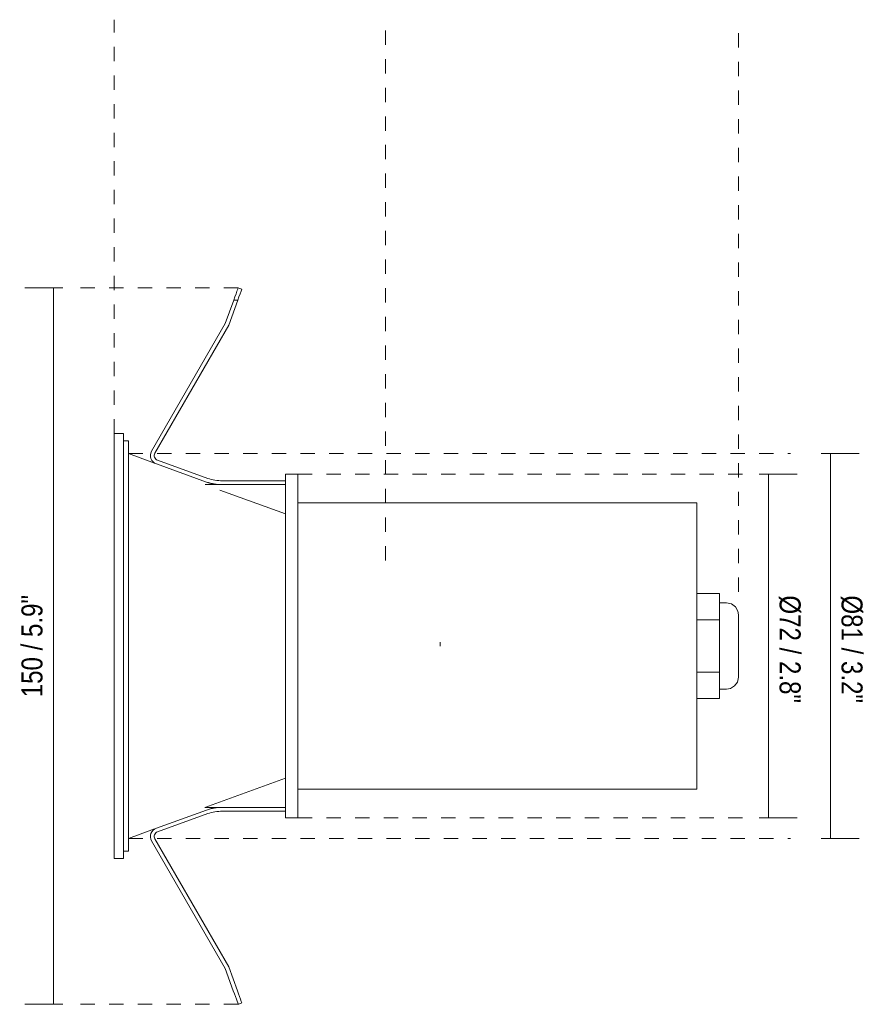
# Model space of a CAD drawing. Header units: millimetres. Extents: x -6666 to -5558, y 186 to 6711.
# Tile 2 of 2: x -6428 to -6251, y 6504 to 6711. Entities that reach past the tile are written whole.
import ezdxf

# ---------------------------------------------------------------- set-up
doc = ezdxf.new("R2010")
doc.units = ezdxf.units.MM
doc.linetypes.add('Dash', pattern=[6, 3, -3])
doc.layers.add('A-ANNO-DIMS', color=7, linetype='Dash', lineweight=9, true_color=0xd2d2d2)
doc.layers.add('A-ANNO-DIMS-2', color=7, linetype='Continuous', lineweight=9)
doc.layers.add('E-LITE-EQPM', color=7, linetype='Continuous', lineweight=20)
doc.styles.add('Arial Narrow', font='ARIALN.TTF', dxfattribs={"height": 4.4})
doc.dimstyles.new('FARO_-_2_2mm_Arial_Narrow_mm_Inch_Left', dxfattribs={"dimscale": 304.8, "dimtxt": 4.503096, "dimasz": 0, "dimexe": 0.019685, "dimexo": 0.0625, "dimgap": 0.003281, "dimtad": 1, "dimdec": 0, "dimzin": 0, "dimdsep": 46, "dimtxsty": 'Arial Narrow', "dimblk1": 'NONE', "dimblk2": 'NONE', "dimsah": 1, "dimcen": 0.09, "dimadec": 0, "dimazin": 0, "dimtfac": 1, "dimtdec": 4, "dimtix": 1, "dimtmove": 0, "dimatfit": 3, "dimfxl": 0.006562, "dimfxlon": 1, "dimtvp": 1, "dimtolj": 1, "dimtzin": 0, "dimarcsym": 2})
doc.dimstyles.new('FARO_-_2_2mm_Arial_Narrow_mm_Inch_Right', dxfattribs={"dimscale": 304.8, "dimtxt": 4.503096, "dimasz": 0, "dimexe": 0.019685, "dimexo": 0.0625, "dimgap": 0.003281, "dimtad": 1, "dimdec": 0, "dimzin": 0, "dimdsep": 46, "dimtxsty": 'Arial Narrow', "dimblk1": 'NONE', "dimblk2": 'NONE', "dimsah": 1, "dimcen": 0.09, "dimadec": 0, "dimazin": 0, "dimtfac": 1, "dimtdec": 4, "dimtix": 1, "dimtmove": 0, "dimatfit": 3, "dimfxl": 0.006562, "dimfxlon": 1, "dimtvp": 1, "dimtolj": 1, "dimtzin": 0, "dimarcsym": 2})

# ---------------------------------------------------------------- blocks, each defined once
blk = doc.blocks.new('02101401 - 02101401 FRESH White downlight GU10 IP65-592702-Planta_PDF')
at = {"layer": 'E-LITE-EQPM'}
for p, q in [((-3396.92, 6651.9), (-3398.7, 6647.01)), ((-3397.97, 6646.67), (-3396.07, 6651.9)), ((-3396.07, 6651.9), (-3396.92, 6651.9)), ((-3398.7, 6647.01), (-3414.1, 6620.29)), ((-3413.41, 6619.89), (-3397.97, 6646.67)), ((-3419.96, 6624), (-3421.96, 6624)), ((-3421.96, 6535), (-3421.96, 6624)), ((-3419.96, 6624), (-3419.96, 6535)), ((-3418.96, 6622.48), (-3419.96, 6622.48)), ((-3418.96, 6622.48), (-3418.96, 6536.51)), ((-3413.51, 6617.8), (-3418.96, 6619.79)), ((-3413.1, 6617.65), (-3402.62, 6613.84)), ((-3402.36, 6614.6), (-3412.84, 6618.41)), ((-3383.46, 6615.5), (-3386.08, 6615.5)), ((-3386.08, 6615.5), (-3386.08, 6543.5)), ((-3383.46, 6615.5), (-3383.46, 6543.5)), ((-3399.28, 6613.29), (-3402.88, 6613.29)), ((-3401.11, 6613.29), (-3402.62, 6613.84)), ((-3386.11, 6614.09), (-3399.28, 6614.09)), ((-3399.28, 6613.29), (-3386.11, 6613.29)), ((-3399.85, 6612.17), (-3386.11, 6607.17)), ((-3299.96, 6609.5), (-3383.46, 6609.5)), ((-3299.96, 6609.5), (-3299.96, 6549.49)), ((-3386.08, 6607.82), (-3386.11, 6607.83)), ((-3295.26, 6590.47), (-3299.96, 6590.47)), ((-3295.26, 6590.47), (-3295.26, 6584.98)), ((-3293.75, 6588.51), (-3295.26, 6588.51)), ((-3295.26, 6584.98), (-3299.96, 6584.98)), ((-3295.26, 6584.98), (-3295.26, 6574.01)), ((-3295.26, 6574.01), (-3299.96, 6574.01)), ((-3295.26, 6574.01), (-3295.26, 6568.53)), ((-3295.26, 6570.48), (-3293.75, 6570.48)), ((-3299.96, 6568.53), (-3295.26, 6568.53)), ((-3386.11, 6551.83), (-3402.93, 6545.7)), ((-3386.11, 6551.16), (-3386.08, 6551.17)), ((-3383.46, 6549.49), (-3299.96, 6549.49)), ((-3402.62, 6545.15), (-3413.1, 6541.34)), ((-3402.93, 6545.7), (-3399.28, 6545.7)), ((-3402.62, 6545.15), (-3401.11, 6545.7)), ((-3386.11, 6545.7), (-3399.28, 6545.7)), ((-3399.28, 6544.9), (-3386.11, 6544.9)), ((-3412.84, 6540.58), (-3402.36, 6544.4)), ((-3386.08, 6543.5), (-3383.46, 6543.5)), ((-3418.96, 6539.21), (-3413.51, 6541.19)), ((-3414.1, 6538.7), (-3398.7, 6511.98)), ((-3397.97, 6512.32), (-3413.41, 6539.1)), ((-3419.96, 6536.51), (-3418.96, 6536.51)), ((-3421.96, 6535), (-3419.96, 6535)), ((-3398.7, 6511.98), (-3397, 6507.29)), ((-3396.14, 6507.29), (-3397.97, 6512.32)), ((-3395.98, 6504.5), (-3395.97, 6504.48))]:
    blk.add_line(p, q, dxfattribs=at)
at = {"layer": 'E-LITE-EQPM', "flags": 128}
for points in [[(-3396.92, 6651.9), (-3396.66, 6652.61), (-3396.43, 6653.26), (-3396.23, 6653.81), (-3396.07, 6654.24), (-3395.97, 6654.52)], [(-3395.22, 6654.24), (-3395.37, 6653.82), (-3395.57, 6653.26), (-3395.81, 6652.61), (-3396.07, 6651.9)], [(-3395.97, 6654.52), (-3395.65, 6654.4), (-3395.22, 6654.24)], [(-3293.75, 6588.51), (-3292.74, 6588.3), (-3291.9, 6587.69), (-3291.39, 6586.8), (-3291.26, 6586.02)], [(-3291.26, 6579.5), (-3291.26, 6581.16), (-3291.26, 6582.71), (-3291.26, 6584.05), (-3291.26, 6585.09), (-3291.26, 6585.76), (-3291.26, 6586.02), (-3291.26, 6586.02)], [(-3291.26, 6586.02), (-3291.26, 6585.81), (-3291.26, 6585.17), (-3291.26, 6584.17), (-3291.26, 6583.23)], [(-3291.26, 6572.97), (-3291.26, 6573.19), (-3291.26, 6573.82), (-3291.26, 6574.83), (-3291.26, 6576.14), (-3291.26, 6577.68), (-3291.26, 6579.34), (-3291.26, 6579.5)], [(-3291.26, 6575.76), (-3291.26, 6574.94), (-3291.26, 6573.9), (-3291.26, 6573.23), (-3291.26, 6572.97), (-3291.26, 6572.97)], [(-3291.26, 6572.97), (-3291.47, 6571.96), (-3292.08, 6571.13), (-3292.97, 6570.61), (-3293.75, 6570.48)], [(-3395.97, 6504.48), (-3396, 6504.55), (-3396.07, 6504.75), (-3396.19, 6505.09), (-3396.36, 6505.54), (-3396.55, 6506.07), (-3396.77, 6506.67), (-3397, 6507.29)], [(-3396.14, 6507.29), (-3395.91, 6506.66), (-3395.7, 6506.07), (-3395.5, 6505.53), (-3395.34, 6505.08), (-3395.22, 6504.75)], [(-3395.22, 6504.75), (-3395.49, 6504.65), (-3395.7, 6504.57), (-3395.85, 6504.52), (-3395.94, 6504.49)]]:
    blk.add_lwpolyline(points, dxfattribs=at)
at = {"layer": 'E-LITE-EQPM'}
for centre, radius, start, end in [((-3412.53, 6619.38), 1.82, 150.0457, 251.6458), ((-3412.53, 6619.38), 1.02, 150.0457, 252.1992), ((-3399.15, 6624.5), 11.21, 251.97, 269.3184), ((-3399.15, 6624.5), 10.41, 252.0443, 269.2927), ((-3399.15, 6534.49), 11.21, 90.6816, 108.03), ((-3399.15, 6534.49), 10.41, 90.7073, 107.9557), ((-3412.53, 6539.61), 1.82, 108.3542, 209.9543), ((-3412.53, 6539.61), 1.02, 107.8008, 209.9543)]:
    blk.add_arc(centre, radius, start, end, dxfattribs=at)
blk = doc.blocks.new('DIMBLOCK6-Planta_PDF')
at = {"layer": 'A-ANNO-DIMS-2', "color": 251, "true_color": 0x5b5b5b, "transparency": 16777216}
for p, q in [((-6418.59, 6654.52), (-6426.59, 6654.52)), ((-6420.59, 6654.52), (-6420.59, 6504.47)), ((-6420.59, 6654.52), (-6418.59, 6654.52)), ((-6418.59, 6504.47), (-6426.59, 6504.47)), ((-6420.59, 6504.47), (-6418.59, 6504.47))]:
    blk.add_line(p, q, dxfattribs=at)
at = {"layer": 'A-ANNO-DIMS-2', "color": 0, "transparency": 16777216, "insert": (-6427.28, 6568.77), "char_height": 4.4, "width": 25.732, "attachment_point": 1, "rotation": 90, "line_spacing_factor": 0.974696, "style": 'Arial Narrow'}
blk.add_mtext('150 / 5.9"', dxfattribs=at)
blk = doc.blocks.new('_None')
blk = doc.blocks.new('DIMBLOCK7-Planta_PDF')
at = {"layer": 'A-ANNO-DIMS-2', "color": 251, "true_color": 0x5b5b5b, "transparency": 16777216}
for p, q in [((-6272.89, 6615.5), (-6264.89, 6615.5)), ((-6270.89, 6615.5), (-6272.89, 6615.5)), ((-6270.89, 6543.5), (-6270.89, 6615.5)), ((-6272.89, 6543.5), (-6264.89, 6543.5)), ((-6270.89, 6543.5), (-6272.89, 6543.5))]:
    blk.add_line(p, q, dxfattribs=at)
at = {"layer": 'A-ANNO-DIMS-2', "color": 0, "transparency": 16777216, "insert": (-6264.2, 6591.5), "char_height": 4.4, "width": 28.8198, "attachment_point": 1, "rotation": 270, "line_spacing_factor": 0.974696, "style": 'Arial Narrow'}
blk.add_mtext(' Ø72 / 2.8"', dxfattribs=at)
blk = doc.blocks.new('DIMBLOCK8-Planta_PDF')
at = {"layer": 'A-ANNO-DIMS-2', "color": 251, "true_color": 0x5b5b5b, "transparency": 16777216}
for p, q in [((-6259.93, 6619.79), (-6251.93, 6619.79)), ((-6257.93, 6619.79), (-6259.93, 6619.79)), ((-6257.93, 6539.21), (-6257.93, 6619.79)), ((-6259.93, 6539.21), (-6251.93, 6539.21)), ((-6257.93, 6539.21), (-6259.93, 6539.21))]:
    blk.add_line(p, q, dxfattribs=at)
at = {"layer": 'A-ANNO-DIMS-2', "color": 0, "transparency": 16777216, "insert": (-6251.24, 6591.5), "char_height": 4.4, "width": 28.8198, "attachment_point": 1, "rotation": 270, "line_spacing_factor": 0.974696, "style": 'Arial Narrow'}
blk.add_mtext(' Ø81 / 3.2"', dxfattribs=at)

msp = doc.modelspace()

# ---------------------------------------------------------------- linework, layer by layer
at = {"layer": 'A-ANNO-DIMS'}
for p, q in [((-6407.9, 6624), (-6407.9, 6710.66)), ((-6351.1, 6597.42), (-6351.1, 6710.66)), ((-6277.2, 6590.82), (-6277.2, 6710.66)), ((-6381.9, 6654.52), (-6416.9, 6654.52)), ((-6404.9, 6619.79), (-6266.3, 6619.79)), ((-6369.4, 6615.5), (-6274.4, 6615.5)), ((-6369.4, 6543.5), (-6274.4, 6543.5)), ((-6404.9, 6539.21), (-6266.3, 6539.21)), ((-6381.9, 6504.47), (-6416.9, 6504.47))]:
    msp.add_line(p, q, dxfattribs=at)
at = {"layer": 'A-ANNO-DIMS', "color": 251, "linetype": 'Continuous', "true_color": 0x5b5b5b}
msp.add_line((-6339.63, 6579.5), (-6339.63, 6580.29), dxfattribs=at)

# ---------------------------------------------------------------- block references
at = {"layer": 'E-LITE-EQPM'}
msp.add_blockref('02101401 - 02101401 FRESH White downlight GU10 IP65-592702-Planta_PDF', (-2985.94, 0), dxfattribs=at)

# ---------------------------------------------------------------- dimensions: what is measured, and where the dimension line sits
at = {"layer": 'A-ANNO-DIMS', "color": 251, "linetype": 'Continuous', "true_color": 0x5b5b5b}
dim = msp.add_linear_dim(base=(-6420.59, 6504.47), p1=(-6418.59, 6654.52), p2=(-6418.59, 6504.47), angle=90, dimstyle='FARO_-_2_2mm_Arial_Narrow_mm_Inch_Left', override={"dimpost": '<>', "dimfxl": 150.053353}, dxfattribs=at)
dim.commit()
dim.dimension.update_dxf_attribs({"geometry": 'DIMBLOCK6-Planta_PDF', "text_midpoint": (-6424.44, 6579.49)})
for base, p1, p2, override, picture, middle in [((-6257.93, 6619.79), (-6259.93, 6539.21), (-6259.93, 6619.79), {"dimtad": 4, "dimpost": '<>', "dimfxl": 80.580373}, 'DIMBLOCK8-Planta_PDF', (-6254.03, 6579.5)), ((-6270.89, 6615.5), (-6272.89, 6543.5), (-6272.89, 6615.5), {"dimtad": 4, "dimpost": '<>', "dimfxl": 72}, 'DIMBLOCK7-Planta_PDF', (-6267, 6579.5))]:
    dim = msp.add_linear_dim(base=base, p1=p1, p2=p2, angle=90, text=' Ø<>', dimstyle='FARO_-_2_2mm_Arial_Narrow_mm_Inch_Right', override=override, dxfattribs=at)
    dim.commit()
    dim.dimension.update_dxf_attribs({"geometry": picture, "text_midpoint": middle})

doc.saveas('drawing.dxf')
